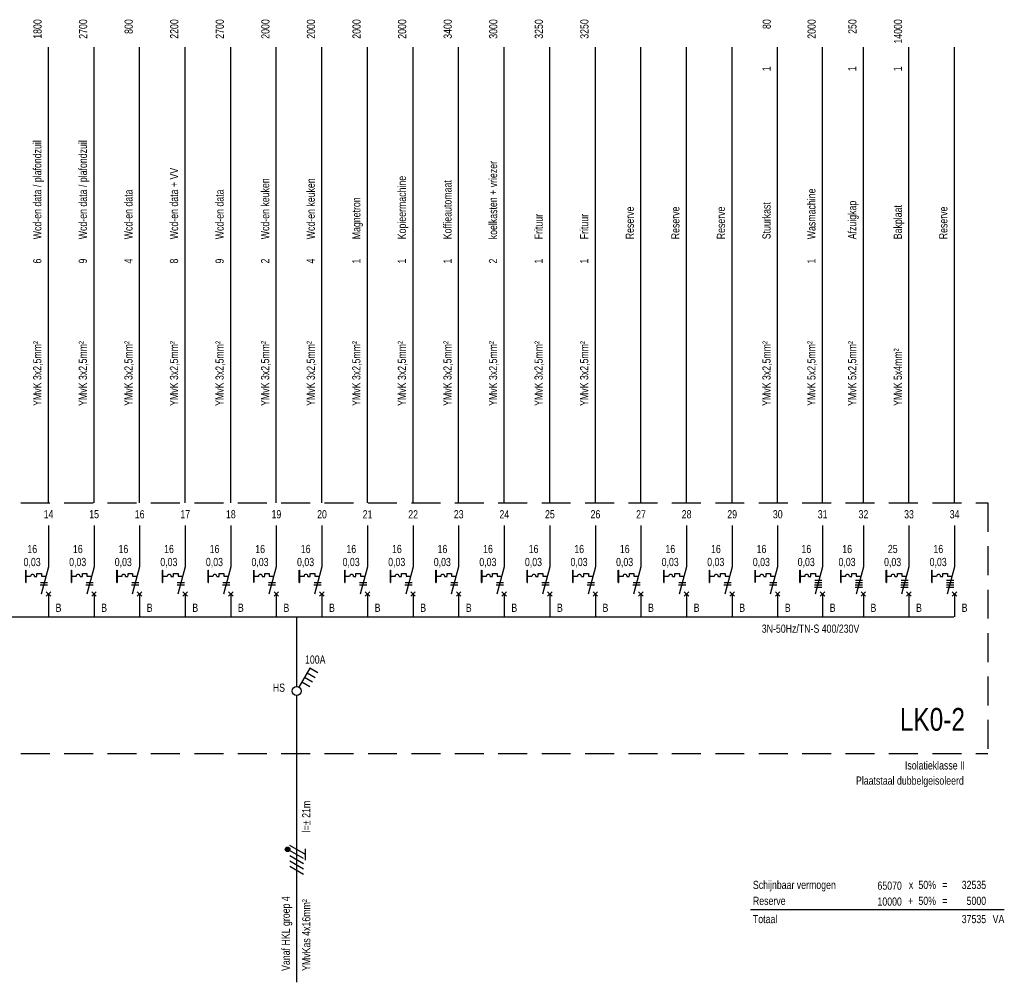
# Model space of a CAD drawing. Header units: millimetres. Extents: x -26318 to 195000, y -34446 to 95000.
# Tile 15 of 22: x 34820 to 56424, y -34446 to -13327. Entities that reach past the tile are written whole.
import ezdxf
from ezdxf.enums import TextEntityAlignment as Align

# ---------------------------------------------------------------- set-up
doc = ezdxf.new("R2010")
doc.units = ezdxf.units.MM
doc.header["$LTSCALE"] = 100
doc.linetypes.add('HIDDEN', pattern=[9.525, 6.35, -3.175])
doc.layers.add('EL$1--_', color=3, linetype='Continuous')
doc.layers.add('ET------_SCHAKEL', color=7, linetype='Continuous')
doc.styles.add('SMAL', font='B-GBP.SHX', dxfattribs={"width": 0.8})

# ---------------------------------------------------------------- blocks, each defined once
blk = doc.blocks.new('STELSEL')
at = {"color": 7, "style": 'SMAL', "width": 0.8}
blk.add_attdef('STELSEL', text='', height=180, dxfattribs=at).set_placement((0, -350), align=Align.RIGHT)
blk = doc.blocks.new('KASTTYPE')
at = {"color": 4, "style": 'SMAL', "width": 0.8}
blk.add_attdef('KAST', text='', height=500, dxfattribs=at).set_placement((-500, 500), align=Align.RIGHT)
at = {"color": 7, "style": 'SMAL', "width": 0.8}
blk.add_attdef('TYPE', text='', height=180, dxfattribs=at).set_placement((-500, -350), align=Align.RIGHT)
blk = doc.blocks.new('ES-IT041')
for p, q in [((288, 500), (50, 87)), ((461, 400), (288, 500)), ((173, 301), (346, 201)), ((116, 202), (289, 102))]:
    blk.add_line(p, q)
blk.add_lwpolyline([(231, 400), (404, 300)])
blk.add_circle((0, 0), 100)
at = {"layer": 'ET------_SCHAKEL', "style": 'SMAL', "width": 0.8}
blk.add_attdef('SL', text='', height=180, dxfattribs=at).set_placement((407, 600), align=Align.CENTER)
blk = doc.blocks.new('ES-IS118')
blk.add_line((0, -5000), (0, 0))
at = {"color": 7, "style": 'SMAL', "width": 0.8}
for tag, p in [('LEIDING', (-150, -4750)), ('VANAF', (300, -4750))]:
    blk.add_attdef(tag, p, '', height=180, rotation=90, dxfattribs=at)
blk = doc.blocks.new('ES-ITG09')
for p, q in [((277, 220), (185, 220)), ((261, 240), (201, 240)), ((-318, -150), (-144, 150)), ((-202, -150), (-29, 150)), ((-87, -150), (87, 150)), ((29, -150), (206, 157)), ((121, -190), (318, 150)), ((281, 200), (181, 200)), ((277, 180), (185, 180)), ((261, 160), (201, 160)), ((-4, -190), (246, -190))]:
    blk.add_line(p, q)
blk.add_circle((231, 200), 50)
blk = doc.blocks.new('ES-IS000')
blk.add_line((0, 0), (0, 10000))
at = {"color": 7, "style": 'SMAL', "width": 0.8}
for tag, p in [('VA', (-150, 10610)), ('ASP', (-155, 9577)), ('WCD', (-155, 5358)), ('LPT', (-155, 4453))]:
    blk.add_attdef(tag, text='', height=180, rotation=90, dxfattribs=at).set_placement(p, align=Align.RIGHT)
for tag, p in [('DIVERSEN', (343, 5799)), ('DIVERSEN', (-155, 5783)), ('LEIDING', (-155, 2127)), ('LEIDING', (300, 2145))]:
    blk.add_attdef(tag, p, '', height=180, rotation=90, dxfattribs=at)
blk.add_attdef('GR', text='', height=180, dxfattribs=at).set_placement((2, -342), align=Align.MIDDLE)
blk = doc.blocks.new('ES-IS106')
for p, q in [((0, 2000), (0, 1100)), ((0, 1100), (-161, 500)), ((-497, 888), (-497, 1021)), ((-497, 1021), (-490, 1021)), ((-497, 754), (-497, 888)), ((-494, 1021), (-494, 754)), ((-490, 888), (-490, 1021)), ((-490, 754), (-490, 888)), ((-497, 754), (-490, 754)), ((-50, 450), (50, 550)), ((-50, 550), (50, 450)), ((0, 500), (0, 0))]:
    blk.add_line(p, q)
at = {"color": 7}
for p, q in [((-392, 888), (-490, 888)), ((-307, 888), (-255, 888)), ((-254, 950), (-154, 950)), ((-254, 889), (-254, 950)), ((-154, 950), (-154, 889)), ((-154, 889), (-57, 889)), ((-178, 704), (-17, 704)), ((-172, 754), (-17, 754))]:
    blk.add_line(p, q, dxfattribs=at)
blk.add_arc((-349, 888), 43.4, 0, 180, dxfattribs=at)
at = {"color": 7, "style": 'SMAL', "width": 0.8}
for tag, p in [('IN', (-355, 1488)), ('ID', (-358, 1187))]:
    blk.add_attdef(tag, text='', height=180, dxfattribs=at).set_placement(p, align=Align.MIDDLE)

msp = doc.modelspace()

# ---------------------------------------------------------------- linework, layer by layer
at = {"layer": 'EL$1--_', "color": 10, "linetype": 'HIDDEN'}
for p, q in [((12936, -23927), (56060, -23927)), ((56060, -23927), (56060, -29427)), ((12936, -29427), (56060, -29427))]:
    msp.add_line(p, q, dxfattribs=at)
at = {"layer": 'EL$1--_', "color": 5}
msp.add_line((13808, -26427), (55319, -26427), dxfattribs=at)
at = {"layer": 'EL$1--_'}
for points in [[(52264, -25624), (52418, -25624)], [(53159, -25624), (53313, -25624)], [(54159, -25624), (54313, -25624)], [(55159, -25624), (55313, -25624)], [(52257, -25774), (52418, -25774)], [(53152, -25774), (53313, -25774)], [(54152, -25774), (54313, -25774)], [(55152, -25774), (55313, -25774)], [(40898, -27955), (40898, -26427)], [(40898, -28823), (40898, -28155)], [(40898, -29446), (40898, -28823)]]:
    msp.add_lwpolyline(points, dxfattribs=at)
at = {"layer": 'EL$1--_', "color": 7}
msp.add_lwpolyline([(50852, -32847), (56419, -32847)], dxfattribs=at)

# ---------------------------------------------------------------- block references
at = {"layer": 'EL$1--_', "color": 3}
ref = msp.add_blockref('ES-IS000', (35451, -23927), dxfattribs=at)
ref.add_attrib('GR', '14', dxfattribs={"layer": '0', "color": 7, "height": 180, "style": 'SMAL', "width": 0.8}).set_placement((35453, -24177), align=Align.MIDDLE)
ref.add_attrib('LEIDING', 'YMvK 3x2,5mm²', (35296, -21800), dxfattribs={"layer": '0', "color": 7, "height": 180, "rotation": 90, "style": 'SMAL', "width": 0.8})
ref.add_attrib('WCD', '6', dxfattribs={"layer": '0', "color": 7, "height": 180, "rotation": 90, "style": 'SMAL', "width": 0.8}).set_placement((35296, -18569), align=Align.RIGHT)
ref.add_attrib('DIVERSEN', 'Wcd-en data / plafondzuil', (35296, -18144), dxfattribs={"layer": '0', "color": 7, "height": 180, "rotation": 90, "style": 'SMAL', "width": 0.8})
ref.add_attrib('VA', '1800', dxfattribs={"layer": '0', "color": 7, "height": 180, "rotation": 90, "style": 'SMAL', "width": 0.8}).set_placement((35301, -13317), align=Align.RIGHT)
ref = msp.add_blockref('ES-IS000', (36451, -23927), dxfattribs=at)
ref.add_attrib('GR', '15', dxfattribs={"layer": '0', "color": 7, "height": 180, "style": 'SMAL', "width": 0.8}).set_placement((36453, -24177), align=Align.MIDDLE)
ref.add_attrib('LEIDING', 'YMvK 3x2,5mm²', (36296, -21800), dxfattribs={"layer": '0', "color": 7, "height": 180, "rotation": 90, "style": 'SMAL', "width": 0.8})
ref.add_attrib('WCD', '9', dxfattribs={"layer": '0', "color": 7, "height": 180, "rotation": 90, "style": 'SMAL', "width": 0.8}).set_placement((36296, -18569), align=Align.RIGHT)
ref.add_attrib('DIVERSEN', 'Wcd-en data / plafondzuil', (36296, -18144), dxfattribs={"layer": '0', "color": 7, "height": 180, "rotation": 90, "style": 'SMAL', "width": 0.8})
ref.add_attrib('VA', '2700', dxfattribs={"layer": '0', "color": 7, "height": 180, "rotation": 90, "style": 'SMAL', "width": 0.8}).set_placement((36301, -13317), align=Align.RIGHT)
ref = msp.add_blockref('ES-IS000', (37451, -23927), dxfattribs=at)
ref.add_attrib('GR', '16', dxfattribs={"layer": '0', "color": 7, "height": 180, "style": 'SMAL', "width": 0.8}).set_placement((37453, -24177), align=Align.MIDDLE)
ref.add_attrib('LEIDING', 'YMvK 3x2,5mm²', (37296, -21800), dxfattribs={"layer": '0', "color": 7, "height": 180, "rotation": 90, "style": 'SMAL', "width": 0.8})
ref.add_attrib('WCD', '4', dxfattribs={"layer": '0', "color": 7, "height": 180, "rotation": 90, "style": 'SMAL', "width": 0.8}).set_placement((37296, -18569), align=Align.RIGHT)
ref.add_attrib('DIVERSEN', 'Wcd-en data', (37296, -18144), dxfattribs={"layer": '0', "color": 7, "height": 180, "rotation": 90, "style": 'SMAL', "width": 0.8})
ref.add_attrib('VA', '800', dxfattribs={"layer": '0', "color": 7, "height": 180, "rotation": 90, "style": 'SMAL', "width": 0.8}).set_placement((37301, -13317), align=Align.RIGHT)
ref = msp.add_blockref('ES-IS000', (38451, -23927), dxfattribs=at)
ref.add_attrib('GR', '17', dxfattribs={"layer": '0', "color": 7, "height": 180, "style": 'SMAL', "width": 0.8}).set_placement((38453, -24177), align=Align.MIDDLE)
ref.add_attrib('LEIDING', 'YMvK 3x2,5mm²', (38296, -21800), dxfattribs={"layer": '0', "color": 7, "height": 180, "rotation": 90, "style": 'SMAL', "width": 0.8})
ref.add_attrib('WCD', '8', dxfattribs={"layer": '0', "color": 7, "height": 180, "rotation": 90, "style": 'SMAL', "width": 0.8}).set_placement((38296, -18569), align=Align.RIGHT)
ref.add_attrib('DIVERSEN', 'Wcd-en data + VV', (38296, -18144), dxfattribs={"layer": '0', "color": 7, "height": 180, "rotation": 90, "style": 'SMAL', "width": 0.8})
ref.add_attrib('VA', '2200', dxfattribs={"layer": '0', "color": 7, "height": 180, "rotation": 90, "style": 'SMAL', "width": 0.8}).set_placement((38301, -13317), align=Align.RIGHT)
ref = msp.add_blockref('ES-IS000', (39451, -23927), dxfattribs=at)
ref.add_attrib('GR', '18', dxfattribs={"layer": '0', "color": 7, "height": 180, "style": 'SMAL', "width": 0.8}).set_placement((39453, -24177), align=Align.MIDDLE)
ref.add_attrib('LEIDING', 'YMvK 3x2,5mm²', (39296, -21800), dxfattribs={"layer": '0', "color": 7, "height": 180, "rotation": 90, "style": 'SMAL', "width": 0.8})
ref.add_attrib('WCD', '9', dxfattribs={"layer": '0', "color": 7, "height": 180, "rotation": 90, "style": 'SMAL', "width": 0.8}).set_placement((39296, -18569), align=Align.RIGHT)
ref.add_attrib('DIVERSEN', 'Wcd-en data', (39296, -18144), dxfattribs={"layer": '0', "color": 7, "height": 180, "rotation": 90, "style": 'SMAL', "width": 0.8})
ref.add_attrib('VA', '2700', dxfattribs={"layer": '0', "color": 7, "height": 180, "rotation": 90, "style": 'SMAL', "width": 0.8}).set_placement((39301, -13317), align=Align.RIGHT)
ref = msp.add_blockref('ES-IS000', (40451, -23927), dxfattribs=at)
ref.add_attrib('GR', '19', dxfattribs={"layer": '0', "color": 7, "height": 180, "style": 'SMAL', "width": 0.8}).set_placement((40453, -24177), align=Align.MIDDLE)
ref.add_attrib('LEIDING', 'YMvK 3x2,5mm²', (40296, -21800), dxfattribs={"layer": '0', "color": 7, "height": 180, "rotation": 90, "style": 'SMAL', "width": 0.8})
ref.add_attrib('WCD', '2', dxfattribs={"layer": '0', "color": 7, "height": 180, "rotation": 90, "style": 'SMAL', "width": 0.8}).set_placement((40296, -18569), align=Align.RIGHT)
ref.add_attrib('DIVERSEN', 'Wcd-en keuken', (40296, -18144), dxfattribs={"layer": '0', "color": 7, "height": 180, "rotation": 90, "style": 'SMAL', "width": 0.8})
ref.add_attrib('VA', '2000', dxfattribs={"layer": '0', "color": 7, "height": 180, "rotation": 90, "style": 'SMAL', "width": 0.8}).set_placement((40301, -13317), align=Align.RIGHT)
ref = msp.add_blockref('ES-IS000', (41451, -23927), dxfattribs=at)
ref.add_attrib('GR', '20', dxfattribs={"layer": '0', "color": 7, "height": 180, "style": 'SMAL', "width": 0.8}).set_placement((41453, -24177), align=Align.MIDDLE)
ref.add_attrib('LEIDING', 'YMvK 3x2,5mm²', (41296, -21800), dxfattribs={"layer": '0', "color": 7, "height": 180, "rotation": 90, "style": 'SMAL', "width": 0.8})
ref.add_attrib('WCD', '4', dxfattribs={"layer": '0', "color": 7, "height": 180, "rotation": 90, "style": 'SMAL', "width": 0.8}).set_placement((41296, -18569), align=Align.RIGHT)
ref.add_attrib('DIVERSEN', 'Wcd-en keuken', (41296, -18144), dxfattribs={"layer": '0', "color": 7, "height": 180, "rotation": 90, "style": 'SMAL', "width": 0.8})
ref.add_attrib('VA', '2000', dxfattribs={"layer": '0', "color": 7, "height": 180, "rotation": 90, "style": 'SMAL', "width": 0.8}).set_placement((41301, -13317), align=Align.RIGHT)
ref = msp.add_blockref('ES-IS000', (42451, -23927), dxfattribs=at)
ref.add_attrib('GR', '21', dxfattribs={"layer": '0', "color": 7, "height": 180, "style": 'SMAL', "width": 0.8}).set_placement((42453, -24177), align=Align.MIDDLE)
ref.add_attrib('LEIDING', 'YMvK 3x2,5mm²', (42296, -21800), dxfattribs={"layer": '0', "color": 7, "height": 180, "rotation": 90, "style": 'SMAL', "width": 0.8})
ref.add_attrib('WCD', '1', dxfattribs={"layer": '0', "color": 7, "height": 180, "rotation": 90, "style": 'SMAL', "width": 0.8}).set_placement((42296, -18569), align=Align.RIGHT)
ref.add_attrib('DIVERSEN', 'Magnetron', (42296, -18144), dxfattribs={"layer": '0', "color": 7, "height": 180, "rotation": 90, "style": 'SMAL', "width": 0.8})
ref.add_attrib('VA', '2000', dxfattribs={"layer": '0', "color": 7, "height": 180, "rotation": 90, "style": 'SMAL', "width": 0.8}).set_placement((42301, -13317), align=Align.RIGHT)
ref = msp.add_blockref('ES-IS000', (43451, -23927), dxfattribs=at)
ref.add_attrib('GR', '22', dxfattribs={"layer": '0', "color": 7, "height": 180, "style": 'SMAL', "width": 0.8}).set_placement((43453, -24177), align=Align.MIDDLE)
ref.add_attrib('LEIDING', 'YMvK 3x2,5mm²', (43296, -21800), dxfattribs={"layer": '0', "color": 7, "height": 180, "rotation": 90, "style": 'SMAL', "width": 0.8})
ref.add_attrib('WCD', '1', dxfattribs={"layer": '0', "color": 7, "height": 180, "rotation": 90, "style": 'SMAL', "width": 0.8}).set_placement((43296, -18569), align=Align.RIGHT)
ref.add_attrib('DIVERSEN', 'Kopieermachine', (43296, -18144), dxfattribs={"layer": '0', "color": 7, "height": 180, "rotation": 90, "style": 'SMAL', "width": 0.8})
ref.add_attrib('VA', '2000', dxfattribs={"layer": '0', "color": 7, "height": 180, "rotation": 90, "style": 'SMAL', "width": 0.8}).set_placement((43301, -13317), align=Align.RIGHT)
ref = msp.add_blockref('ES-IS000', (44451, -23927), dxfattribs=at)
ref.add_attrib('GR', '23', dxfattribs={"layer": '0', "color": 7, "height": 180, "style": 'SMAL', "width": 0.8}).set_placement((44453, -24177), align=Align.MIDDLE)
ref.add_attrib('LEIDING', 'YMvK 3x2,5mm²', (44296, -21800), dxfattribs={"layer": '0', "color": 7, "height": 180, "rotation": 90, "style": 'SMAL', "width": 0.8})
ref.add_attrib('WCD', '1', dxfattribs={"layer": '0', "color": 7, "height": 180, "rotation": 90, "style": 'SMAL', "width": 0.8}).set_placement((44296, -18569), align=Align.RIGHT)
ref.add_attrib('DIVERSEN', 'Koffieautomaat', (44296, -18144), dxfattribs={"layer": '0', "color": 7, "height": 180, "rotation": 90, "style": 'SMAL', "width": 0.8})
ref.add_attrib('VA', '3400', dxfattribs={"layer": '0', "color": 7, "height": 180, "rotation": 90, "style": 'SMAL', "width": 0.8}).set_placement((44301, -13317), align=Align.RIGHT)
ref = msp.add_blockref('ES-IS000', (45451, -23927), dxfattribs=at)
ref.add_attrib('GR', '24', dxfattribs={"layer": '0', "color": 7, "height": 180, "style": 'SMAL', "width": 0.8}).set_placement((45453, -24177), align=Align.MIDDLE)
ref.add_attrib('LEIDING', 'YMvK 3x2,5mm²', (45296, -21800), dxfattribs={"layer": '0', "color": 7, "height": 180, "rotation": 90, "style": 'SMAL', "width": 0.8})
ref.add_attrib('WCD', '2', dxfattribs={"layer": '0', "color": 7, "height": 180, "rotation": 90, "style": 'SMAL', "width": 0.8}).set_placement((45296, -18569), align=Align.RIGHT)
ref.add_attrib('DIVERSEN', 'koelkasten + vriezer', (45296, -18144), dxfattribs={"layer": '0', "color": 7, "height": 180, "rotation": 90, "style": 'SMAL', "width": 0.8})
ref.add_attrib('VA', '3000', dxfattribs={"layer": '0', "color": 7, "height": 180, "rotation": 90, "style": 'SMAL', "width": 0.8}).set_placement((45301, -13317), align=Align.RIGHT)
ref = msp.add_blockref('ES-IS000', (46451, -23927), dxfattribs=at)
ref.add_attrib('GR', '25', dxfattribs={"layer": '0', "color": 7, "height": 180, "style": 'SMAL', "width": 0.8}).set_placement((46453, -24177), align=Align.MIDDLE)
ref.add_attrib('LEIDING', 'YMvK 3x2,5mm²', (46296, -21800), dxfattribs={"layer": '0', "color": 7, "height": 180, "rotation": 90, "style": 'SMAL', "width": 0.8})
ref.add_attrib('WCD', '1', dxfattribs={"layer": '0', "color": 7, "height": 180, "rotation": 90, "style": 'SMAL', "width": 0.8}).set_placement((46296, -18569), align=Align.RIGHT)
ref.add_attrib('DIVERSEN', 'Frituur', (46296, -18144), dxfattribs={"layer": '0', "color": 7, "height": 180, "rotation": 90, "style": 'SMAL', "width": 0.8})
ref.add_attrib('VA', '3250', dxfattribs={"layer": '0', "color": 7, "height": 180, "rotation": 90, "style": 'SMAL', "width": 0.8}).set_placement((46301, -13317), align=Align.RIGHT)
ref = msp.add_blockref('ES-IS000', (47451, -23927), dxfattribs=at)
ref.add_attrib('GR', '26', dxfattribs={"layer": '0', "color": 7, "height": 180, "style": 'SMAL', "width": 0.8}).set_placement((47453, -24177), align=Align.MIDDLE)
ref.add_attrib('LEIDING', 'YMvK 3x2,5mm²', (47296, -21800), dxfattribs={"layer": '0', "color": 7, "height": 180, "rotation": 90, "style": 'SMAL', "width": 0.8})
ref.add_attrib('WCD', '1', dxfattribs={"layer": '0', "color": 7, "height": 180, "rotation": 90, "style": 'SMAL', "width": 0.8}).set_placement((47296, -18569), align=Align.RIGHT)
ref.add_attrib('DIVERSEN', 'Frituur', (47296, -18144), dxfattribs={"layer": '0', "color": 7, "height": 180, "rotation": 90, "style": 'SMAL', "width": 0.8})
ref.add_attrib('VA', '3250', dxfattribs={"layer": '0', "color": 7, "height": 180, "rotation": 90, "style": 'SMAL', "width": 0.8}).set_placement((47301, -13317), align=Align.RIGHT)
ref = msp.add_blockref('ES-IS000', (51451, -23927), dxfattribs=at)
ref.add_attrib('GR', '30', dxfattribs={"layer": '0', "color": 7, "height": 180, "style": 'SMAL', "width": 0.8}).set_placement((51453, -24177), align=Align.MIDDLE)
ref.add_attrib('LEIDING', 'YMvK 3x2,5mm²', (51296, -21800), dxfattribs={"layer": '0', "color": 7, "height": 180, "rotation": 90, "style": 'SMAL', "width": 0.8})
ref.add_attrib('DIVERSEN', 'Stuurkast', (51296, -18144), dxfattribs={"layer": '0', "color": 7, "height": 180, "rotation": 90, "style": 'SMAL', "width": 0.8})
ref.add_attrib('ASP', '1', dxfattribs={"layer": '0', "color": 7, "height": 180, "rotation": 90, "style": 'SMAL', "width": 0.8}).set_placement((51296, -14350), align=Align.RIGHT)
ref.add_attrib('VA', '80', dxfattribs={"layer": '0', "color": 7, "height": 180, "rotation": 90, "style": 'SMAL', "width": 0.8}).set_placement((51301, -13317), align=Align.RIGHT)
ref = msp.add_blockref('ES-IS000', (52436, -23927), dxfattribs=at)
ref.add_attrib('GR', '31', dxfattribs={"layer": '0', "color": 7, "height": 180, "style": 'SMAL', "width": 0.8}).set_placement((52438, -24177), align=Align.MIDDLE)
ref.add_attrib('LEIDING', 'YMvK 5x2,5mm²', (52281, -21800), dxfattribs={"layer": '0', "color": 7, "height": 180, "rotation": 90, "style": 'SMAL', "width": 0.8})
ref.add_attrib('WCD', '1', dxfattribs={"layer": '0', "color": 7, "height": 180, "rotation": 90, "style": 'SMAL', "width": 0.8}).set_placement((52281, -18569), align=Align.RIGHT)
ref.add_attrib('DIVERSEN', 'Wasmachine', (52281, -18144), dxfattribs={"layer": '0', "color": 7, "height": 180, "rotation": 90, "style": 'SMAL', "width": 0.8})
ref.add_attrib('VA', '2000', dxfattribs={"layer": '0', "color": 7, "height": 180, "rotation": 90, "style": 'SMAL', "width": 0.8}).set_placement((52286, -13317), align=Align.RIGHT)
ref = msp.add_blockref('ES-IS000', (53331, -23927), dxfattribs=at)
ref.add_attrib('GR', '32', dxfattribs={"layer": '0', "color": 7, "height": 180, "style": 'SMAL', "width": 0.8}).set_placement((53333, -24177), align=Align.MIDDLE)
ref.add_attrib('LEIDING', 'YMvK 5x2,5mm²', (53176, -21800), dxfattribs={"layer": '0', "color": 7, "height": 180, "rotation": 90, "style": 'SMAL', "width": 0.8})
ref.add_attrib('DIVERSEN', 'Afzuigkap', (53176, -18144), dxfattribs={"layer": '0', "color": 7, "height": 180, "rotation": 90, "style": 'SMAL', "width": 0.8})
ref.add_attrib('ASP', '1', dxfattribs={"layer": '0', "color": 7, "height": 180, "rotation": 90, "style": 'SMAL', "width": 0.8}).set_placement((53176, -14350), align=Align.RIGHT)
ref.add_attrib('VA', '250', dxfattribs={"layer": '0', "color": 7, "height": 180, "rotation": 90, "style": 'SMAL', "width": 0.8}).set_placement((53181, -13317), align=Align.RIGHT)
ref = msp.add_blockref('ES-IS000', (54331, -23927), dxfattribs=at)
ref.add_attrib('GR', '33', dxfattribs={"layer": '0', "color": 7, "height": 180, "style": 'SMAL', "width": 0.8}).set_placement((54333, -24177), align=Align.MIDDLE)
ref.add_attrib('LEIDING', 'YMvK 5x4mm²', (54176, -21800), dxfattribs={"layer": '0', "color": 7, "height": 180, "rotation": 90, "style": 'SMAL', "width": 0.8})
ref.add_attrib('DIVERSEN', 'Bakplaat', (54176, -18144), dxfattribs={"layer": '0', "color": 7, "height": 180, "rotation": 90, "style": 'SMAL', "width": 0.8})
ref.add_attrib('ASP', '1', dxfattribs={"layer": '0', "color": 7, "height": 180, "rotation": 90, "style": 'SMAL', "width": 0.8}).set_placement((54176, -14350), align=Align.RIGHT)
ref.add_attrib('VA', '14000', dxfattribs={"layer": '0', "color": 7, "height": 180, "rotation": 90, "style": 'SMAL', "width": 0.8}).set_placement((54181, -13317), align=Align.RIGHT)
ref = msp.add_blockref('ES-IS000', (48451, -23927), dxfattribs=at)
ref.add_attrib('GR', '27', dxfattribs={"layer": '0', "color": 7, "height": 180, "style": 'SMAL', "width": 0.8}).set_placement((48453, -24177), align=Align.MIDDLE)
ref.add_attrib('DIVERSEN', 'Reserve', (48296, -18144), dxfattribs={"layer": '0', "color": 7, "height": 180, "rotation": 90, "style": 'SMAL', "width": 0.8})
ref = msp.add_blockref('ES-IS000', (49451, -23927), dxfattribs=at)
ref.add_attrib('GR', '28', dxfattribs={"layer": '0', "color": 7, "height": 180, "style": 'SMAL', "width": 0.8}).set_placement((49453, -24177), align=Align.MIDDLE)
ref.add_attrib('DIVERSEN', 'Reserve', (49296, -18144), dxfattribs={"layer": '0', "color": 7, "height": 180, "rotation": 90, "style": 'SMAL', "width": 0.8})
ref = msp.add_blockref('ES-IS000', (50451, -23927), dxfattribs=at)
ref.add_attrib('GR', '29', dxfattribs={"layer": '0', "color": 7, "height": 180, "style": 'SMAL', "width": 0.8}).set_placement((50453, -24177), align=Align.MIDDLE)
ref.add_attrib('DIVERSEN', 'Reserve', (50296, -18144), dxfattribs={"layer": '0', "color": 7, "height": 180, "rotation": 90, "style": 'SMAL', "width": 0.8})
ref = msp.add_blockref('ES-IS000', (55331, -23927), dxfattribs=at)
ref.add_attrib('GR', '34', dxfattribs={"layer": '0', "color": 7, "height": 180, "style": 'SMAL', "width": 0.8}).set_placement((55333, -24177), align=Align.MIDDLE)
ref.add_attrib('DIVERSEN', 'Reserve', (55176, -18144), dxfattribs={"layer": '0', "color": 7, "height": 180, "rotation": 90, "style": 'SMAL', "width": 0.8})
at = {"layer": 'EL$1--_'}
for name, p, values in [('ES-IS106', (35451, -26427), {'IN': '16', 'ID': '0,03'}), ('ES-IS106', (36451, -26427), {'IN': '16', 'ID': '0,03'}), ('ES-IS106', (37451, -26427), {'IN': '16', 'ID': '0,03'}), ('ES-IS106', (38451, -26427), {'IN': '16', 'ID': '0,03'}), ('ES-IS106', (39451, -26427), {'IN': '16', 'ID': '0,03'}), ('ES-IS106', (40451, -26427), {'IN': '16', 'ID': '0,03'}), ('ES-IS106', (41451, -26427), {'IN': '16', 'ID': '0,03'}), ('ES-IS106', (42451, -26427), {'IN': '16', 'ID': '0,03'}), ('ES-IS106', (43451, -26427), {'IN': '16', 'ID': '0,03'}), ('ES-IS106', (44451, -26427), {'IN': '16', 'ID': '0,03'}), ('ES-IS106', (45451, -26427), {'IN': '16', 'ID': '0,03'}), ('ES-IS106', (46451, -26427), {'IN': '16', 'ID': '0,03'}), ('ES-IS106', (47451, -26427), {'IN': '16', 'ID': '0,03'}), ('ES-IS106', (48451, -26427), {'IN': '16', 'ID': '0,03'}), ('ES-IS106', (49451, -26427), {'IN': '16', 'ID': '0,03'}), ('ES-IS106', (50451, -26427), {'IN': '16', 'ID': '0,03'}), ('ES-IS106', (51451, -26427), {'IN': '16', 'ID': '0,03'}), ('ES-IS106', (52436, -26427), {'IN': '16', 'ID': '0,03'}), ('ES-IS106', (53331, -26427), {'IN': '16', 'ID': '0,03'}), ('ES-IS106', (54331, -26427), {'IN': '25', 'ID': '0,03'}), ('ES-IS106', (55331, -26427), {'IN': '16', 'ID': '0,03'}), ('STELSEL', (53243, -26427), {'STELSEL': '3N-50Hz/TN-S 400/230V'}), ('ES-IT041', (40898, -28055), {'SL': '100A'}), ('KASTTYPE', (56060, -29427), {'KAST': 'LK0-2', 'TYPE': 'Isolatieklasse II'}), ('ES-IS118', (40898, -29446), {'LEIDING': 'Vanaf HKL groep 4', 'VANAF': 'YMvKas 4x16mm²'}), ('STELSEL', (55535, -29760), {'STELSEL': 'Plaatstaal dubbelgeisoleerd'})]:
    msp.add_blockref(name, p, dxfattribs=at).add_auto_attribs(values)
at = {"layer": 'EL$1--_', "rotation": 90}
msp.add_blockref('ES-ITG09', (40898, -31760), dxfattribs=at)

# ---------------------------------------------------------------- texts
at = {"layer": 'EL$1--_', "style": 'SMAL', "width": 0.8}
for s, p in [('B', (35608, -26318)), ('B', (36608, -26318)), ('B', (37608, -26318)), ('B', (38608, -26318)), ('B', (39608, -26318)), ('B', (40608, -26318)), ('B', (41608, -26318)), ('B', (42608, -26318)), ('B', (43608, -26318)), ('B', (44608, -26318)), ('B', (45608, -26318)), ('B', (46608, -26318)), ('B', (47608, -26318)), ('B', (48608, -26318)), ('B', (49608, -26318)), ('B', (50608, -26318)), ('B', (51608, -26318)), ('B', (52593, -26318)), ('B', (53488, -26318)), ('B', (54488, -26318)), ('B', (55488, -26318)), ('HS', (40374, -28072)), ('Schijnbaar vermogen', (50908, -32398)), ('Reserve', (50908, -32748)), ('Totaal', (50908, -33148))]:
    msp.add_text(s, height=180, dxfattribs=at).set_placement(p)
at = {"layer": 'EL$1--_', "color": 7, "style": 'SMAL', "width": 0.8}
msp.add_text('l=± 21m', height=180, rotation=90, dxfattribs=at).set_placement((41198, -31153))
at = {"layer": 'EL$1--_', "style": 'SMAL', "width": 0.8}
for s, p in [('65070', (54176, -32415)), ('x', (54425, -32398)), ('50%%%', (54925, -32398)), ('=', (55175, -32398)), ('32535', (56025, -32398)), ('10000', (54176, -32765)), ('+', (54425, -32748)), ('50%%%', (54925, -32748)), ('=', (55175, -32748)), ('5000', (56025, -32748)), ('37535', (56025, -33148)), ('VA', (56425, -33148))]:
    msp.add_text(s, height=180, dxfattribs=at).set_placement(p, align=Align.RIGHT)

doc.saveas('drawing.dxf')
